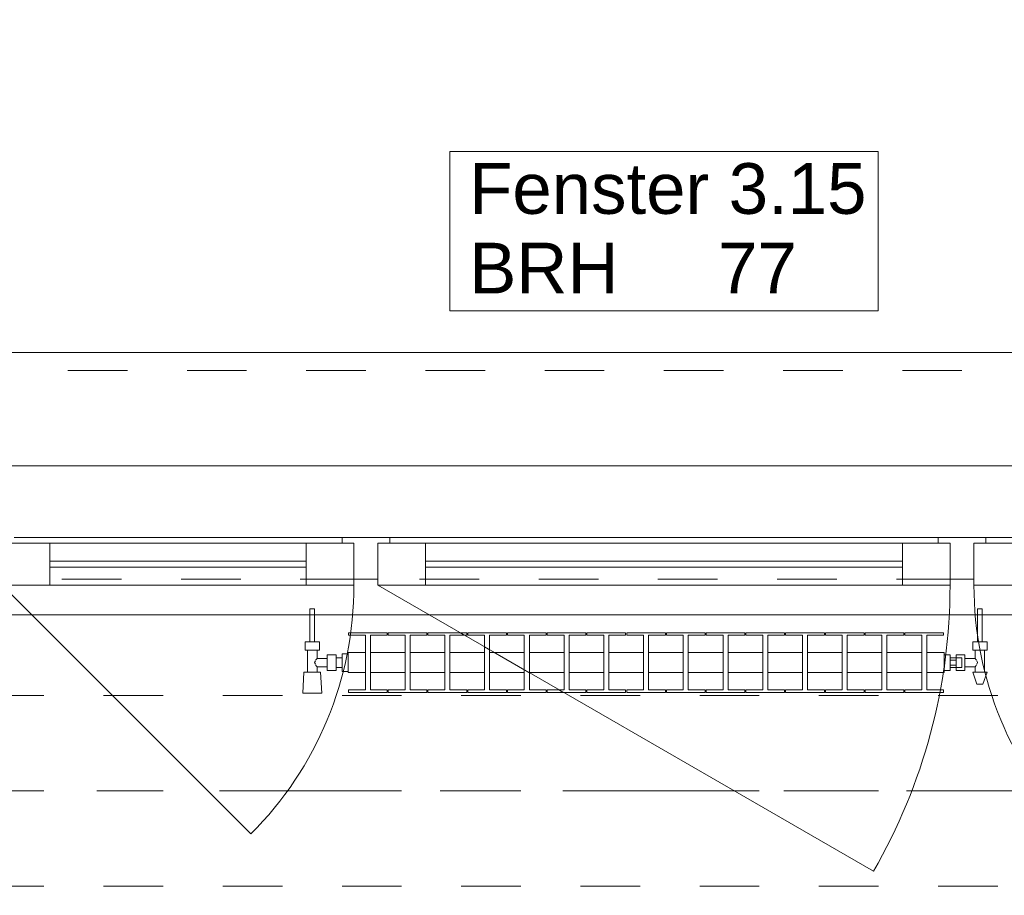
# Model space of a CAD drawing. Header units: metres. Extents: x -4 to 99, y -11 to 17.
# Tile 127 of 256: x 8.44 to 10.09, y 12.97 to 14.44. Entities that reach past the tile are written whole.
import ezdxf

# ---------------------------------------------------------------- set-up
doc = ezdxf.new("R2010")
doc.units = ezdxf.units.M
doc.header["$MEASUREMENT"] = 0
for name, pattern in [('Achse', [0.2, 0.1, -0.05, 0, -0.05]), ('Strichlinie doppelt', [0.546806, 0.264583, -0.105833, 0.070556, -0.105833]), ('Strichlinie eng', [0.115, 0.075, -0.04]), ('Untersicht', [0.1, 0.075, -0.025]), ('Wipeout_Contour', [1, 0, -1])]:
    doc.linetypes.add(name, pattern=pattern)
for name, color, linetype in [('152 - Bemaßung_ Beschriftung.Ausbau', 7, 'Continuous'), ('451 - Universal.Achsen Raster', 7, 'Continuous'), ('603 - Struktur.Bodenplatte_ Decke Roh', 7, 'Continuous'), ('604 - Struktur.Wand Aussen', 7, 'Continuous'), ('608 - Struktur.Träger', 7, 'Continuous'), ('650 - Abdeckung.Fußboden Aufbau', 7, 'Continuous'), ('801 - HKLSE.Heizung_ Klima_ Lüftung', 7, 'Continuous'), ('Neubau_653 - Abdeckung.TB Verkofferung', 7, 'Continuous')]:
    doc.layers.add(name, color=color, linetype=linetype)
doc.styles.add('ERSTELLTER_STIL_2', font='txt')
doc.dimstyles.new('ERSTELLTER_STIL__2', dxfattribs={"dimtxt": 0.1, "dimasz": 0.0532, "dimexe": 0.18, "dimexo": 0.0625, "dimgap": 0, "dimtad": 1, "dimtih": 1, "dimtoh": 1, "dimzin": 0, "dimdsep": 46, "dimtxsty": 'ERSTELLTER_STIL_2', "dimblk": 'ARROWHEAD_2', "dimblk1": 'ARROWHEAD_2', "dimblk2": 'ARROWHEAD_2', "dimcen": 0.09, "dimse1": 1, "dimse2": 1, "dimclrd": 7, "dimclre": 7, "dimclrt": 7, "dimazin": 0, "dimtfac": 1, "dimtdec": 4, "dimtmove": 0, "dimatfit": 3, "dimfxl": 1, "dimtolj": 1, "dimtzin": 0, "dimarcsym": 0})

# ---------------------------------------------------------------- blocks, each defined once
blk = doc.blocks.new('*D232')
at = {"layer": '152 - Bemaßung_ Beschriftung.Ausbau', "color": 7, "linetype": 'Continuous', "lineweight": 5}
for p, q in [((8.32, 14.8025), (8.32, 14.9075)), ((8.3402, 14.89), (8.2998, 14.82)), ((10.7402, 14.89), (10.6998, 14.82)), ((7.12, 14.855), (8.32, 14.855)), ((8.32, 14.855), (10.72, 14.855))]:
    blk.add_line(p, q, dxfattribs=at)
at = {"layer": '152 - Bemaßung_ Beschriftung.Ausbau', "color": 7, "lineweight": 5, "char_height": 0.1, "attachment_point": 7, "style": 'ERSTELLTER_STIL_2'}
for s, insert in [('\\A1;{\\pql;\\fArial|b0|i0|c0|p38;2,40}', (9.387, 14.875)), ('\\A1;{\\pql;\\fArial|b0|i0|c0|p38;2,01}', (9.387, 14.735))]:
    blk.add_mtext(s, dxfattribs=dict(at, insert=insert))
blk = doc.blocks.new('ARROWHEAD_2')
at = {"color": 0, "linetype": 'Continuous', "lineweight": 0}
for p, q in [((-0.378, -0.655), (0.378, 0.655)), ((0, 0), (-1, 0))]:
    blk.add_line(p, q, dxfattribs=at)
blk = doc.blocks.new('*D233')
at = {"layer": '152 - Bemaßung_ Beschriftung.Ausbau', "color": 7, "linetype": 'Continuous', "lineweight": 5}
for p, q in [((10.72, 14.8025), (10.72, 14.9075)), ((11.975, 14.8025), (11.975, 14.9075)), ((10.7402, 14.89), (10.6998, 14.82)), ((11.9952, 14.89), (11.9548, 14.82)), ((8.32, 14.855), (10.72, 14.855)), ((10.72, 14.855), (11.975, 14.855))]:
    blk.add_line(p, q, dxfattribs=at)
at = {"layer": '152 - Bemaßung_ Beschriftung.Ausbau', "color": 7, "lineweight": 5, "insert": (11.1894, 14.8556), "char_height": 0.1, "attachment_point": 7, "style": 'ERSTELLTER_STIL_2'}
blk.add_mtext('\\A1;{\\pql;\\fArial|b0|i0|c0|p38;1,25\\fArial|b0|i0|c0|p38;\\A1{\\H.66x;\\S5^  ;}}', dxfattribs=at)
blk = doc.blocks.new('*D267')
at = {"layer": '152 - Bemaßung_ Beschriftung.Ausbau', "color": 7, "linetype": 'Continuous', "lineweight": 5}
for p, q in [((7.8, 15.3025), (7.8, 15.4075)), ((11.25, 15.3025), (11.25, 15.4075)), ((7.8202, 15.39), (7.7798, 15.32)), ((11.2702, 15.39), (11.2298, 15.32)), ((7.66, 15.355), (7.8, 15.355)), ((7.8, 15.355), (11.25, 15.355))]:
    blk.add_line(p, q, dxfattribs=at)
at = {"layer": '152 - Bemaßung_ Beschriftung.Ausbau', "color": 7, "lineweight": 5, "char_height": 0.1, "attachment_point": 7, "style": 'ERSTELLTER_STIL_2'}
for s, insert in [('\\A1;{\\pql;\\fArial|b0|i0|c0|p38;3,45}', (9.3161, 15.375)), ('\\A1;{\\pql;\\fArial|b0|i0|c0|p38;16}', (11.078, 15.375))]:
    blk.add_mtext(s, dxfattribs=dict(at, insert=insert))
blk = doc.blocks.new('*D304')
at = {"layer": '152 - Bemaßung_ Beschriftung.Ausbau', "color": 7, "linetype": 'Continuous', "lineweight": 5}
for p, q in [((7.88, 15.8025), (7.88, 15.9075)), ((11.18, 15.8025), (11.18, 15.9075)), ((7.9002, 15.89), (7.8598, 15.82)), ((11.2002, 15.89), (11.1598, 15.82)), ((7.58, 15.855), (7.88, 15.855)), ((7.88, 15.855), (11.18, 15.855)), ((11.18, 15.855), (11.48, 15.855))]:
    blk.add_line(p, q, dxfattribs=at)
at = {"layer": '152 - Bemaßung_ Beschriftung.Ausbau', "color": 7, "lineweight": 5, "insert": (9.397, 15.875), "char_height": 0.1, "attachment_point": 7, "style": 'ERSTELLTER_STIL_2'}
blk.add_mtext('\\A1;{\\pql;\\fArial|b0|i0|c0|p38;3,30}', dxfattribs=at)

msp = doc.modelspace()

# ---------------------------------------------------------------- linework, layer by layer
at = {"layer": '451 - Universal.Achsen Raster', "color": 160, "linetype": 'Strichlinie doppelt', "lineweight": 9, "true_color": 0x3232ff}
msp.add_line((64.935, 13.15), (-3.175, 13.15), dxfattribs=at)
at = {"layer": '603 - Struktur.Bodenplatte_ Decke Roh', "color": 7, "linetype": 'Continuous', "lineweight": 18, "flags": 128}
msp.add_lwpolyline([(47.48, 13.695), (14.78, 13.695), (14.78, 13), (14.84, 13), (14.84, 8.585), (13.03, 8.585), (13.03, 8.725), (11.41, 8.725), (11.41, 13), (11.48, 13), (11.48, 13.695), (-0.015, 13.695), (-0.015, 0.005)], dxfattribs=at)
at = {"layer": '604 - Struktur.Wand Aussen', "color": 7, "linetype": 'Continuous', "lineweight": 9}
for p, q in [((10.62, 13.885), (8.42, 13.885)), ((8.41, 13.495), (8.8272, 13.0778))]:
    msp.add_line(p, q, dxfattribs=at)
at = {"layer": '604 - Struktur.Wand Aussen', "color": 7, "linetype": 'Strichlinie eng', "lineweight": 9}
msp.add_line((10.62, 13.855), (8.42, 13.855), dxfattribs=at)
at = {"layer": '604 - Struktur.Wand Aussen', "color": 7, "linetype": 'Continuous', "lineweight": 13}
for p, q in [((8.41, 13.565), (8.49, 13.565)), ((8.43, 13.575), (8.98, 13.575)), ((8.49, 13.565), (8.92, 13.565)), ((8.49, 13.565), (8.49, 13.495)), ((8.92, 13.495), (8.92, 13.565)), ((8.92, 13.565), (9, 13.565)), ((8.98, 13.565), (8.98, 13.575)), ((8.98, 13.575), (9.02, 13.575)), ((9, 13.565), (8.98, 13.565)), ((9, 13.505), (9, 13.565)), ((9, 13.565), (9, 13.495)), ((9.02, 13.575), (9.06, 13.575)), ((9.06, 13.565), (9.04, 13.565)), ((9.04, 13.565), (9.04, 13.505)), ((9.04, 13.495), (9.04, 13.565)), ((9.04, 13.565), (9.12, 13.565)), ((9.06, 13.575), (9.98, 13.575)), ((9.06, 13.575), (9.06, 13.565)), ((9.12, 13.565), (9.92, 13.565)), ((9.12, 13.565), (9.12, 13.495)), ((9.92, 13.495), (9.92, 13.565)), ((9.92, 13.565), (10, 13.565)), ((9.98, 13.565), (9.98, 13.575)), ((9.98, 13.575), (10.02, 13.575)), ((10, 13.565), (9.98, 13.565)), ((10, 13.505), (10, 13.565)), ((10, 13.565), (10, 13.495)), ((10.02, 13.575), (10.06, 13.575)), ((10.06, 13.565), (10.04, 13.565)), ((10.04, 13.565), (10.04, 13.505)), ((10.04, 13.495), (10.04, 13.565)), ((10.04, 13.565), (10.12, 13.565)), ((10.06, 13.575), (10.61, 13.575)), ((10.06, 13.575), (10.06, 13.565)), ((8.49, 13.535), (8.92, 13.535)), ((9.12, 13.535), (9.92, 13.535)), ((8.92, 13.525), (8.49, 13.525)), ((9.92, 13.525), (9.12, 13.525)), ((8.49, 13.495), (8.41, 13.495)), ((8.92, 13.495), (8.49, 13.495)), ((9, 13.495), (8.92, 13.495)), ((9.02, 13.505), (9, 13.505)), ((9.04, 13.505), (9.02, 13.505)), ((9.12, 13.495), (9.04, 13.495)), ((9.92, 13.495), (9.12, 13.495)), ((10, 13.495), (9.92, 13.495)), ((10.02, 13.505), (10, 13.505)), ((10.04, 13.505), (10.02, 13.505)), ((10.12, 13.495), (10.04, 13.495))]:
    msp.add_line(p, q, dxfattribs=at)
at = {"layer": '604 - Struktur.Wand Aussen', "color": 7, "linetype": 'Continuous', "lineweight": 9, "flags": 128}
msp.add_lwpolyline([(9.1606, 13.955), (9.8794, 13.955), (9.8794, 14.0886), (9.8794, 14.2221), (9.1606, 14.2221), (9.1606, 14.0886)], close=True, dxfattribs=at)
at = {"layer": '608 - Struktur.Träger', "color": 7, "linetype": 'Achse', "lineweight": 9}
msp.add_line((0.38, 13.15), (11.48, 13.15), dxfattribs=at)
at = {"layer": '608 - Struktur.Träger', "color": 7, "linetype": 'Untersicht', "lineweight": 13}
msp.add_line((0.38, 12.99), (11.48, 12.99), dxfattribs=at)
at = {"layer": '650 - Abdeckung.Fußboden Aufbau', "color": 7, "linetype": 'Continuous', "lineweight": 13, "flags": 128}
msp.add_lwpolyline([(11.17, 8.24), (11.17, 8.51), (11.25, 8.51), (11.25, 12.99), (11.17, 12.99), (11.17, 13.445), (7.89, 13.445), (7.89, 12.99), (7.8, 12.99), (7.8, 8.51)], dxfattribs=at)
at = {"layer": 'Neubau_653 - Abdeckung.TB Verkofferung', "color": 1, "linetype": 'Untersicht', "lineweight": 9}
msp.add_line((7.91, 13.505), (11.25, 13.505), dxfattribs=at)

# ---------------------------------------------------------------- texts
at = {"layer": '604 - Struktur.Wand Aussen', "color": 7, "lineweight": 9, "char_height": 0.085, "style": 'ERSTELLTER_STIL_2'}
for s, insert, attachment_point in [('\\A1;{\\pql;\\pt0;\\fArial|b0|i0|c0|p38;Fenster 3.15}', (9.1932, 14.1163), 7), ('\\A1;{\\pql;\\pt0;\\fArial|b0|i0|c0|p38;}', (9.7399, 14.0886), 1), ('\\A1;{\\pql;\\pt0;\\fArial|b0|i0|c0|p38;BRH}', (9.1932, 14.0691), 1), ('\\A1;{\\pql;\\pt0,0.05;\\fArial|b0|i0|c0|p38;77\\fArial|b0|i0|c0|p38;\\A1{\\H.66x;\\S^  ;}\\fArial|b0|i0|c0|p38;\\fArial|b0|i0|c0|p38;\\A1{\\H.66x;\\S^  ;}}', (9.6109, 14.0691), 1)]:
    msp.add_mtext(s, dxfattribs=dict(at, insert=insert, attachment_point=attachment_point))

# ---------------------------------------------------------------- dimensions: what is measured, and where the dimension line sits
at = {"layer": '152 - Bemaßung_ Beschriftung.Ausbau', "color": 7, "linetype": 'Continuous', "lineweight": 5}
for base, p1, p2, picture, middle in [((11.97499, 14.855), (10.72, 13.575), (11.97499, 13.695), '*D233', (11.45437, 14.925)), ((10.72, 14.855), (8.32, 13.575), (10.72, 13.575), '*D232', (9.5169, 14.925))]:
    dim = msp.add_linear_dim(base=base, p1=p1, p2=p2, dimstyle='ERSTELLTER_STIL__2', dxfattribs=at)
    dim.commit()
    dim.dimension.update_dxf_attribs({"geometry": picture, "text_midpoint": middle, "dimtype": 160})

# ---------------------------------------------------------------- next in the draw order: wipeouts: each hides what was drawn before it
at = {"color": 254, "linetype": 'Wipeout_Contour', "lineweight": 0, "ltscale": 4000.043992}
msp.add_wipeout([(8.99, 13.3817), (8.99, 13.3483), (9.0192, 13.3483), (9.0192, 13.3192), (8.9908, 13.3192), (8.9908, 13.315), (9.0558, 13.315), (9.0558, 13.3192), (9.0275, 13.3192), (9.0275, 13.3483), (9.0858, 13.3483), (9.0858, 13.3192), (9.0575, 13.3192), (9.0575, 13.315), (9.1225, 13.315), (9.1225, 13.3192), (9.0942, 13.3192), (9.0942, 13.3483), (9.1525, 13.3483), (9.1525, 13.3192), (9.1242, 13.3192), (9.1242, 13.315), (9.1892, 13.315), (9.1892, 13.3192), (9.1608, 13.3192), (9.1608, 13.3483), (9.2192, 13.3483), (9.2192, 13.3192), (9.1908, 13.3192), (9.1908, 13.315), (9.2558, 13.315), (9.2558, 13.3192), (9.2275, 13.3192), (9.2275, 13.3483), (9.2858, 13.3483), (9.2858, 13.3192), (9.2575, 13.3192), (9.2575, 13.315), (9.3225, 13.315), (9.3225, 13.3192), (9.2942, 13.3192), (9.2942, 13.3483), (9.3525, 13.3483), (9.3525, 13.3192), (9.3242, 13.3192), (9.3242, 13.315), (9.3892, 13.315), (9.3892, 13.3192), (9.3608, 13.3192), (9.3608, 13.3483), (9.4192, 13.3483), (9.4192, 13.3192), (9.3908, 13.3192), (9.3908, 13.315), (9.4558, 13.315), (9.4558, 13.3192), (9.4275, 13.3192), (9.4275, 13.3483), (9.4858, 13.3483), (9.4858, 13.3192), (9.4575, 13.3192), (9.4575, 13.315), (9.5225, 13.315), (9.5225, 13.3192), (9.4942, 13.3192), (9.4942, 13.3483), (9.5525, 13.3483), (9.5525, 13.3192), (9.5242, 13.3192), (9.5242, 13.315), (9.5892, 13.315), (9.5892, 13.3192), (9.5608, 13.3192), (9.5608, 13.3483), (9.6192, 13.3483), (9.6192, 13.3192), (9.5908, 13.3192), (9.5908, 13.315), (9.6558, 13.315), (9.6558, 13.3192), (9.6275, 13.3192), (9.6275, 13.3483), (9.6858, 13.3483), (9.6858, 13.3192), (9.6575, 13.3192), (9.6575, 13.315), (9.7225, 13.315), (9.7225, 13.3192), (9.6942, 13.3192), (9.6942, 13.3483), (9.7525, 13.3483), (9.7525, 13.3192), (9.7242, 13.3192), (9.7242, 13.315), (9.7892, 13.315), (9.7892, 13.3192), (9.7608, 13.3192), (9.7608, 13.3483), (9.8192, 13.3483), (9.8192, 13.3192), (9.7908, 13.3192), (9.7908, 13.315), (9.8558, 13.315), (9.8558, 13.3192), (9.8275, 13.3192), (9.8275, 13.3483), (9.8858, 13.3483), (9.8858, 13.3192), (9.8575, 13.3192), (9.8575, 13.315), (9.9225, 13.315), (9.9225, 13.3192), (9.8942, 13.3192), (9.8942, 13.3483), (9.9525, 13.3483), (9.9525, 13.3192), (9.9242, 13.3192), (9.9242, 13.315), (9.9892, 13.315), (9.9892, 13.3192), (9.9608, 13.3192), (9.9608, 13.3483), (9.99, 13.3483), (9.99, 13.3817), (9.9608, 13.3817), (9.9608, 13.4108), (9.9892, 13.4108), (9.9892, 13.415), (9.9242, 13.415), (9.9242, 13.4108), (9.9525, 13.4108), (9.9525, 13.3817), (9.8942, 13.3817), (9.8942, 13.4108), (9.9225, 13.4108), (9.9225, 13.415), (9.8575, 13.415), (9.8575, 13.4108), (9.8858, 13.4108), (9.8858, 13.3817), (9.8275, 13.3817), (9.8275, 13.4108), (9.8558, 13.4108), (9.8558, 13.415), (9.7908, 13.415), (9.7908, 13.4108), (9.8192, 13.4108), (9.8192, 13.3817), (9.7608, 13.3817), (9.7608, 13.4108), (9.7892, 13.4108), (9.7892, 13.415), (9.7242, 13.415), (9.7242, 13.4108), (9.7525, 13.4108), (9.7525, 13.3817), (9.6942, 13.3817), (9.6942, 13.4108), (9.7225, 13.4108), (9.7225, 13.415), (9.6575, 13.415), (9.6575, 13.4108), (9.6858, 13.4108), (9.6858, 13.3817), (9.6275, 13.3817), (9.6275, 13.4108), (9.6558, 13.4108), (9.6558, 13.415), (9.5908, 13.415), (9.5908, 13.4108), (9.6192, 13.4108), (9.6192, 13.3817), (9.5608, 13.3817), (9.5608, 13.4108), (9.5892, 13.4108), (9.5892, 13.415), (9.5242, 13.415), (9.5242, 13.4108), (9.5525, 13.4108), (9.5525, 13.3817), (9.4942, 13.3817), (9.4942, 13.4108), (9.5225, 13.4108), (9.5225, 13.415), (9.4575, 13.415), (9.4575, 13.4108), (9.4858, 13.4108), (9.4858, 13.3817), (9.4275, 13.3817), (9.4275, 13.4108), (9.4558, 13.4108), (9.4558, 13.415), (9.3908, 13.415), (9.3908, 13.4108), (9.4192, 13.4108), (9.4192, 13.3817), (9.3608, 13.3817), (9.3608, 13.4108), (9.3892, 13.4108), (9.3892, 13.415), (9.3242, 13.415), (9.3242, 13.4108), (9.3525, 13.4108), (9.3525, 13.3817), (9.2942, 13.3817), (9.2942, 13.4108), (9.3225, 13.4108), (9.3225, 13.415), (9.2575, 13.415), (9.2575, 13.4108), (9.2858, 13.4108), (9.2858, 13.3817), (9.2275, 13.3817), (9.2275, 13.4108), (9.2558, 13.4108), (9.2558, 13.415), (9.1908, 13.415), (9.1908, 13.4108), (9.2192, 13.4108), (9.2192, 13.3817), (9.1608, 13.3817), (9.1608, 13.4108), (9.1892, 13.4108), (9.1892, 13.415), (9.1242, 13.415), (9.1242, 13.4108), (9.1525, 13.4108), (9.1525, 13.3817), (9.0942, 13.3817), (9.0942, 13.4108), (9.1225, 13.4108), (9.1225, 13.415), (9.0575, 13.415), (9.0575, 13.4108), (9.0858, 13.4108), (9.0858, 13.3817), (9.0275, 13.3817), (9.0275, 13.4108), (9.0558, 13.4108), (9.0558, 13.415), (8.9908, 13.415), (8.9908, 13.4108), (9.0192, 13.4108), (9.0192, 13.3817)], dxfattribs=at).dxf.layer = '801 - HKLSE.Heizung_ Klima_ Lüftung'

# ---------------------------------------------------------------- next in the draw order: linework, layer by layer
at = {"layer": '604 - Struktur.Wand Aussen', "color": 7, "linetype": 'Continuous', "lineweight": 9}
msp.add_line((9.04, 13.495), (9.8714, 13.015), dxfattribs=at)
at = {"layer": '801 - HKLSE.Heizung_ Klima_ Lüftung', "color": 7, "linetype": 'Continuous', "lineweight": 5}
for p, q in [((9.0558, 13.4108), (9.0558, 13.415)), ((9.0575, 13.415), (9.0575, 13.4108)), ((9.1225, 13.415), (9.0575, 13.415)), ((9.0575, 13.415), (9.0575, 13.4108)), ((9.1225, 13.4108), (9.1225, 13.415)), ((9.1225, 13.4108), (9.1225, 13.415)), ((9.1892, 13.415), (9.1242, 13.415)), ((9.1242, 13.415), (9.1242, 13.4108)), ((9.1892, 13.4108), (9.1892, 13.415)), ((9.1892, 13.4108), (9.1892, 13.415)), ((9.2558, 13.415), (9.1908, 13.415)), ((9.1908, 13.415), (9.1908, 13.4108)), ((9.2558, 13.4108), (9.2558, 13.415)), ((9.2575, 13.415), (9.2575, 13.4108)), ((9.3225, 13.415), (9.2575, 13.415)), ((9.2575, 13.415), (9.2575, 13.4108)), ((9.3225, 13.4108), (9.3225, 13.415)), ((9.3225, 13.4108), (9.3225, 13.415)), ((9.3892, 13.415), (9.3242, 13.415)), ((9.3242, 13.415), (9.3242, 13.4108)), ((9.3892, 13.4108), (9.3892, 13.415)), ((9.3908, 13.415), (9.3908, 13.4108)), ((9.4558, 13.415), (9.3908, 13.415)), ((9.3908, 13.415), (9.3908, 13.4108)), ((9.4558, 13.4108), (9.4558, 13.415)), ((9.5225, 13.415), (9.4575, 13.415)), ((9.4575, 13.415), (9.4575, 13.4108)), ((9.5225, 13.4108), (9.5225, 13.415)), ((9.5225, 13.4108), (9.5225, 13.415)), ((9.5892, 13.415), (9.5242, 13.415)), ((9.5242, 13.415), (9.5242, 13.4108)), ((9.5892, 13.4108), (9.5892, 13.415)), ((9.5892, 13.4108), (9.5892, 13.415)), ((9.5908, 13.415), (9.5908, 13.4108)), ((9.6558, 13.415), (9.5908, 13.415)), ((9.5908, 13.415), (9.5908, 13.4108)), ((9.6558, 13.4108), (9.6558, 13.415)), ((9.7225, 13.415), (9.6575, 13.415)), ((9.6575, 13.415), (9.6575, 13.4108)), ((9.7225, 13.4108), (9.7225, 13.415)), ((9.7892, 13.415), (9.7242, 13.415)), ((9.7242, 13.415), (9.7242, 13.4108)), ((9.7892, 13.4108), (9.7892, 13.415)), ((9.7892, 13.4108), (9.7892, 13.415)), ((9.7908, 13.415), (9.7908, 13.4108)), ((9.8558, 13.415), (9.7908, 13.415)), ((9.7908, 13.415), (9.7908, 13.4108)), ((9.8558, 13.4108), (9.8558, 13.415)), ((9.8575, 13.415), (9.8575, 13.4108)), ((9.9225, 13.415), (9.8575, 13.415)), ((9.8575, 13.415), (9.8575, 13.4108)), ((9.9225, 13.4108), (9.9225, 13.415)), ((9.9225, 13.4108), (9.9225, 13.415)), ((9.9242, 13.415), (9.9242, 13.4108)), ((9.9242, 13.415), (9.9242, 13.4108)), ((9.0192, 13.4108), (9.0192, 13.3192)), ((9.0275, 13.3192), (9.0275, 13.4108)), ((9.0275, 13.4108), (9.0558, 13.4108)), ((9.0575, 13.4108), (9.0858, 13.4108)), ((9.0858, 13.4108), (9.0858, 13.3192)), ((9.0942, 13.3192), (9.0942, 13.4108)), ((9.0942, 13.4108), (9.1225, 13.4108)), ((9.1242, 13.4108), (9.1525, 13.4108)), ((9.1525, 13.4108), (9.1525, 13.3192)), ((9.1608, 13.3192), (9.1608, 13.4108)), ((9.1608, 13.4108), (9.1892, 13.4108)), ((9.1908, 13.4108), (9.2192, 13.4108)), ((9.2192, 13.4108), (9.2192, 13.3192)), ((9.2275, 13.3192), (9.2275, 13.4108)), ((9.2275, 13.4108), (9.2558, 13.4108)), ((9.2575, 13.4108), (9.2858, 13.4108)), ((9.2858, 13.4108), (9.2858, 13.3192)), ((9.2942, 13.3192), (9.2942, 13.4108)), ((9.2942, 13.4108), (9.3225, 13.4108)), ((9.3242, 13.4108), (9.3525, 13.4108)), ((9.3525, 13.4108), (9.3525, 13.3192)), ((9.3608, 13.3192), (9.3608, 13.4108)), ((9.3608, 13.4108), (9.3892, 13.4108)), ((9.3908, 13.4108), (9.4192, 13.4108)), ((9.4192, 13.4108), (9.4192, 13.3192)), ((9.4275, 13.3192), (9.4275, 13.4108)), ((9.4275, 13.4108), (9.4558, 13.4108)), ((9.4575, 13.4108), (9.4858, 13.4108)), ((9.4858, 13.4108), (9.4858, 13.3192)), ((9.4942, 13.3192), (9.4942, 13.4108)), ((9.4942, 13.4108), (9.5225, 13.4108)), ((9.5242, 13.4108), (9.5525, 13.4108)), ((9.5525, 13.4108), (9.5525, 13.3192)), ((9.5608, 13.3192), (9.5608, 13.4108)), ((9.5608, 13.4108), (9.5892, 13.4108)), ((9.5908, 13.4108), (9.6192, 13.4108)), ((9.6192, 13.4108), (9.6192, 13.3192)), ((9.6275, 13.3192), (9.6275, 13.4108)), ((9.6275, 13.4108), (9.6558, 13.4108)), ((9.6575, 13.4108), (9.6858, 13.4108)), ((9.6858, 13.4108), (9.6858, 13.3192)), ((9.6942, 13.3192), (9.6942, 13.4108)), ((9.6942, 13.4108), (9.7225, 13.4108)), ((9.7242, 13.4108), (9.7525, 13.4108)), ((9.7525, 13.4108), (9.7525, 13.3192)), ((9.7608, 13.3192), (9.7608, 13.4108)), ((9.7608, 13.4108), (9.7892, 13.4108)), ((9.7908, 13.4108), (9.8192, 13.4108)), ((9.8192, 13.4108), (9.8192, 13.3192)), ((9.8275, 13.3192), (9.8275, 13.4108)), ((9.8275, 13.4108), (9.8558, 13.4108)), ((9.8575, 13.4108), (9.8858, 13.4108)), ((9.8858, 13.4108), (9.8858, 13.3192)), ((9.8942, 13.3192), (9.8942, 13.4108)), ((9.8942, 13.4108), (9.9225, 13.4108)), ((9.9242, 13.4108), (9.9525, 13.4108)), ((9.9525, 13.4108), (9.9525, 13.3192)), ((9.9608, 13.3192), (9.9608, 13.4108)), ((9.0275, 13.3817), (9.0858, 13.3817)), ((9.0942, 13.3817), (9.1525, 13.3817)), ((9.1608, 13.3817), (9.2192, 13.3817)), ((9.2275, 13.3817), (9.2858, 13.3817)), ((9.2942, 13.3817), (9.3525, 13.3817)), ((9.3608, 13.3817), (9.4192, 13.3817)), ((9.4275, 13.3817), (9.4858, 13.3817)), ((9.4942, 13.3817), (9.5525, 13.3817)), ((9.5608, 13.3817), (9.6192, 13.3817)), ((9.6275, 13.3817), (9.6858, 13.3817)), ((9.6942, 13.3817), (9.7525, 13.3817)), ((9.7608, 13.3817), (9.8192, 13.3817)), ((9.8275, 13.3817), (9.8858, 13.3817)), ((9.8942, 13.3817), (9.9525, 13.3817)), ((9.0275, 13.3483), (9.0858, 13.3483)), ((9.0942, 13.3483), (9.1525, 13.3483)), ((9.1608, 13.3483), (9.2192, 13.3483)), ((9.2275, 13.3483), (9.2858, 13.3483)), ((9.2942, 13.3483), (9.3525, 13.3483)), ((9.3608, 13.3483), (9.4192, 13.3483)), ((9.4275, 13.3483), (9.4858, 13.3483)), ((9.4942, 13.3483), (9.5525, 13.3483)), ((9.5608, 13.3483), (9.6192, 13.3483)), ((9.6275, 13.3483), (9.6858, 13.3483)), ((9.6942, 13.3483), (9.7525, 13.3483)), ((9.7608, 13.3483), (9.8192, 13.3483)), ((9.8275, 13.3483), (9.8858, 13.3483)), ((9.8942, 13.3483), (9.9525, 13.3483)), ((9.0558, 13.3192), (9.0275, 13.3192)), ((9.0558, 13.315), (9.0558, 13.3192)), ((9.0575, 13.3192), (9.0575, 13.315)), ((9.0858, 13.3192), (9.0575, 13.3192)), ((9.0575, 13.3192), (9.0575, 13.315)), ((9.0575, 13.315), (9.1225, 13.315)), ((9.0575, 13.315), (9.1225, 13.315)), ((9.1225, 13.3192), (9.0942, 13.3192)), ((9.1225, 13.315), (9.1225, 13.3192)), ((9.1225, 13.315), (9.1225, 13.3192)), ((9.1525, 13.3192), (9.1242, 13.3192)), ((9.1242, 13.3192), (9.1242, 13.315)), ((9.1242, 13.315), (9.1892, 13.315)), ((9.1242, 13.315), (9.1892, 13.315)), ((9.1892, 13.3192), (9.1608, 13.3192)), ((9.1892, 13.315), (9.1892, 13.3192)), ((9.1892, 13.315), (9.1892, 13.3192)), ((9.2192, 13.3192), (9.1908, 13.3192)), ((9.1908, 13.3192), (9.1908, 13.315)), ((9.1908, 13.315), (9.2558, 13.315)), ((9.1908, 13.315), (9.2558, 13.315)), ((9.2558, 13.3192), (9.2275, 13.3192)), ((9.2558, 13.315), (9.2558, 13.3192)), ((9.2575, 13.3192), (9.2575, 13.315)), ((9.2858, 13.3192), (9.2575, 13.3192)), ((9.2575, 13.3192), (9.2575, 13.315)), ((9.2575, 13.315), (9.3225, 13.315)), ((9.2575, 13.315), (9.3225, 13.315)), ((9.3225, 13.3192), (9.2942, 13.3192)), ((9.3225, 13.315), (9.3225, 13.3192)), ((9.3225, 13.315), (9.3225, 13.3192)), ((9.3525, 13.3192), (9.3242, 13.3192)), ((9.3242, 13.3192), (9.3242, 13.315)), ((9.3242, 13.315), (9.3892, 13.315)), ((9.3242, 13.315), (9.3892, 13.315)), ((9.3892, 13.3192), (9.3608, 13.3192)), ((9.3892, 13.315), (9.3892, 13.3192)), ((9.3908, 13.3192), (9.3908, 13.315)), ((9.4192, 13.3192), (9.3908, 13.3192)), ((9.3908, 13.3192), (9.3908, 13.315)), ((9.3908, 13.315), (9.4558, 13.315)), ((9.3908, 13.315), (9.4558, 13.315)), ((9.4558, 13.3192), (9.4275, 13.3192)), ((9.4558, 13.315), (9.4558, 13.3192)), ((9.4858, 13.3192), (9.4575, 13.3192)), ((9.4575, 13.3192), (9.4575, 13.315)), ((9.4575, 13.315), (9.5225, 13.315)), ((9.4575, 13.315), (9.5225, 13.315)), ((9.5225, 13.3192), (9.4942, 13.3192)), ((9.5225, 13.315), (9.5225, 13.3192)), ((9.5225, 13.315), (9.5225, 13.3192)), ((9.5525, 13.3192), (9.5242, 13.3192)), ((9.5242, 13.3192), (9.5242, 13.315)), ((9.5242, 13.315), (9.5892, 13.315)), ((9.5242, 13.315), (9.5892, 13.315)), ((9.5892, 13.3192), (9.5608, 13.3192)), ((9.5892, 13.315), (9.5892, 13.3192)), ((9.5892, 13.315), (9.5892, 13.3192)), ((9.5908, 13.3192), (9.5908, 13.315)), ((9.6192, 13.3192), (9.5908, 13.3192)), ((9.5908, 13.3192), (9.5908, 13.315)), ((9.5908, 13.315), (9.6558, 13.315)), ((9.5908, 13.315), (9.6558, 13.315)), ((9.6558, 13.3192), (9.6275, 13.3192)), ((9.6558, 13.315), (9.6558, 13.3192)), ((9.6858, 13.3192), (9.6575, 13.3192)), ((9.6575, 13.3192), (9.6575, 13.315)), ((9.6575, 13.315), (9.7225, 13.315)), ((9.6575, 13.315), (9.7225, 13.315)), ((9.7225, 13.3192), (9.6942, 13.3192)), ((9.7225, 13.315), (9.7225, 13.3192)), ((9.7525, 13.3192), (9.7242, 13.3192)), ((9.7242, 13.3192), (9.7242, 13.315)), ((9.7242, 13.315), (9.7892, 13.315)), ((9.7242, 13.315), (9.7892, 13.315)), ((9.7892, 13.3192), (9.7608, 13.3192)), ((9.7892, 13.315), (9.7892, 13.3192)), ((9.7892, 13.315), (9.7892, 13.3192)), ((9.7908, 13.3192), (9.7908, 13.315)), ((9.8192, 13.3192), (9.7908, 13.3192)), ((9.7908, 13.3192), (9.7908, 13.315)), ((9.7908, 13.315), (9.8558, 13.315)), ((9.7908, 13.315), (9.8558, 13.315)), ((9.8558, 13.3192), (9.8275, 13.3192)), ((9.8558, 13.315), (9.8558, 13.3192)), ((9.8575, 13.3192), (9.8575, 13.315)), ((9.8858, 13.3192), (9.8575, 13.3192)), ((9.8575, 13.3192), (9.8575, 13.315)), ((9.8575, 13.315), (9.9225, 13.315)), ((9.8575, 13.315), (9.9225, 13.315)), ((9.9225, 13.3192), (9.8942, 13.3192)), ((9.9225, 13.315), (9.9225, 13.3192)), ((9.9225, 13.315), (9.9225, 13.3192)), ((9.9242, 13.3192), (9.9242, 13.315)), ((9.9525, 13.3192), (9.9242, 13.3192)), ((9.9242, 13.3192), (9.9242, 13.315)), ((9.9242, 13.315), (9.9892, 13.315)), ((9.9242, 13.315), (9.9892, 13.315)), ((9.9892, 13.3192), (9.9608, 13.3192)), ((9.9892, 13.315), (9.9892, 13.3192))]:
    msp.add_line(p, q, dxfattribs=at)

# ---------------------------------------------------------------- next in the draw order: wipeouts: each hides what was drawn before it
at = {"color": 254, "linetype": 'Wipeout_Contour', "lineweight": 0, "ltscale": 513.471791}
msp.add_wipeout([(8.99, 13.3503), (8.99, 13.3797), (8.98, 13.3797), (8.98, 13.373), (8.97, 13.373), (8.97, 13.378), (8.955, 13.378), (8.955, 13.372), (8.938, 13.372), (8.938, 13.386), (8.942, 13.386), (8.942, 13.4), (8.934, 13.4), (8.934, 13.455), (8.926, 13.455), (8.926, 13.4), (8.918, 13.4), (8.918, 13.386), (8.922, 13.386), (8.922, 13.349), (8.916, 13.349), (8.914, 13.314), (8.946, 13.314), (8.944, 13.349), (8.938, 13.349), (8.938, 13.358), (8.955, 13.358), (8.955, 13.352), (8.97, 13.352), (8.97, 13.357), (8.98, 13.357), (8.98, 13.3503)], dxfattribs=at).dxf.layer = '801 - HKLSE.Heizung_ Klima_ Lüftung'
at = {"color": 254, "linetype": 'Wipeout_Contour', "lineweight": 0, "ltscale": 529.832855}
msp.add_wipeout([(9.99, 13.352), (10, 13.352), (10, 13.357), (10.01, 13.357), (10.01, 13.352), (10.025, 13.352), (10.025, 13.358), (10.042, 13.358), (10.042, 13.349), (10.038, 13.349), (10.045, 13.329), (10.055, 13.329), (10.062, 13.349), (10.058, 13.349), (10.058, 13.386), (10.062, 13.386), (10.062, 13.4), (10.054, 13.4), (10.054, 13.455), (10.046, 13.455), (10.046, 13.4), (10.038, 13.4), (10.038, 13.386), (10.042, 13.386), (10.042, 13.372), (10.025, 13.372), (10.025, 13.378), (10.01, 13.378), (10.01, 13.373), (10, 13.373), (10, 13.378), (9.99, 13.378)], dxfattribs=at).dxf.layer = '801 - HKLSE.Heizung_ Klima_ Lüftung'

# ---------------------------------------------------------------- next in the draw order: linework, layer by layer
at = {"layer": '604 - Struktur.Wand Aussen', "color": 7, "linetype": 'Continuous', "lineweight": 9}
msp.add_line((10.71, 13.445), (8.33, 13.445), dxfattribs=at)
at = {"layer": '604 - Struktur.Wand Aussen', "color": 7, "linetype": 'Strichlinie eng', "lineweight": 9}
msp.add_line((10.71, 13.445), (8.33, 13.445), dxfattribs=at)
at = {"layer": '604 - Struktur.Wand Aussen', "color": 7, "linetype": 'Continuous', "lineweight": 9}
for centre, radius, start, end in [((8.41, 13.495), 0.59, 315, 0), ((9.04, 13.495), 0.96, 330, 0), ((10.63, 13.495), 0.59, 180, 225)]:
    msp.add_arc(centre, radius, start, end, dxfattribs=at)
at = {"layer": '608 - Struktur.Träger', "color": 7, "linetype": 'Untersicht', "lineweight": 13}
msp.add_line((0.38, 13.31), (11.48, 13.31), dxfattribs=at)
at = {"layer": '801 - HKLSE.Heizung_ Klima_ Lüftung', "color": 7, "linetype": 'Continuous', "lineweight": 5}
for p, q in [((8.9272, 13.455), (8.926, 13.455)), ((8.926, 13.455), (8.926, 13.4)), ((8.93, 13.455), (8.9272, 13.455)), ((8.9328, 13.455), (8.93, 13.455)), ((8.934, 13.455), (8.9328, 13.455)), ((8.934, 13.455), (8.934, 13.4)), ((10.046, 13.455), (10.0472, 13.455)), ((10.046, 13.455), (10.046, 13.4)), ((10.0472, 13.455), (10.05, 13.455)), ((10.05, 13.455), (10.0528, 13.455)), ((10.0528, 13.455), (10.054, 13.455)), ((10.054, 13.455), (10.054, 13.4)), ((8.9908, 13.415), (8.9908, 13.4108)), ((9.0558, 13.415), (8.9908, 13.415)), ((8.9908, 13.415), (8.9908, 13.4108)), ((9.9892, 13.415), (9.9242, 13.415)), ((9.9892, 13.4108), (9.9892, 13.415)), ((8.924, 13.4), (8.918, 13.4)), ((8.918, 13.4), (8.918, 13.386)), ((8.936, 13.4), (8.924, 13.4)), ((8.9272, 13.4), (8.926, 13.4)), ((8.93, 13.4), (8.9272, 13.4)), ((8.9328, 13.4), (8.93, 13.4)), ((8.934, 13.4), (8.9328, 13.4)), ((8.942, 13.4), (8.936, 13.4)), ((8.942, 13.4), (8.942, 13.386)), ((8.9908, 13.4108), (9.0192, 13.4108)), ((9.9608, 13.4108), (9.9892, 13.4108)), ((10.038, 13.4), (10.044, 13.4)), ((10.038, 13.4), (10.038, 13.386)), ((10.044, 13.4), (10.056, 13.4)), ((10.046, 13.4), (10.0472, 13.4)), ((10.0472, 13.4), (10.05, 13.4)), ((10.05, 13.4), (10.0528, 13.4)), ((10.0528, 13.4), (10.054, 13.4)), ((10.056, 13.4), (10.062, 13.4)), ((10.062, 13.4), (10.062, 13.386)), ((8.924, 13.386), (8.918, 13.386)), ((8.922, 13.386), (8.922, 13.349)), ((8.936, 13.386), (8.924, 13.386)), ((8.942, 13.386), (8.936, 13.386)), ((8.938, 13.386), (8.938, 13.372)), ((8.98, 13.3797), (8.98, 13.365)), ((8.98, 13.3797), (8.99, 13.3797)), ((8.98, 13.3797), (8.98, 13.365)), ((8.98, 13.3797), (8.99, 13.3797)), ((8.99, 13.3817), (8.99, 13.3768)), ((8.99, 13.3817), (9.0192, 13.3817)), ((9.9608, 13.3817), (9.99, 13.3817)), ((9.99, 13.3817), (9.99, 13.3768)), ((10.038, 13.386), (10.044, 13.386)), ((10.042, 13.386), (10.042, 13.372)), ((10.044, 13.386), (10.056, 13.386)), ((10.056, 13.386), (10.062, 13.386)), ((10.058, 13.386), (10.058, 13.349)), ((8.9353, 13.3679), (8.9339, 13.365)), ((8.9339, 13.365), (8.9353, 13.3621)), ((8.9363, 13.3699), (8.9358, 13.3689)), ((8.938, 13.372), (8.9363, 13.3699)), ((8.938, 13.372), (8.955, 13.372)), ((8.955, 13.378), (8.955, 13.3715)), ((8.955, 13.378), (8.97, 13.378)), ((8.955, 13.3715), (8.955, 13.3585)), ((8.97, 13.378), (8.97, 13.3715)), ((8.97, 13.373), (8.98, 13.373)), ((8.97, 13.3715), (8.97, 13.3585)), ((8.98, 13.373), (8.98, 13.3707)), ((8.98, 13.3707), (8.98, 13.365)), ((8.98, 13.365), (8.98, 13.3503)), ((8.98, 13.365), (8.98, 13.3503)), ((8.98, 13.365), (8.98, 13.3593)), ((8.99, 13.3768), (8.99, 13.365)), ((8.99, 13.365), (8.99, 13.3532)), ((9.99, 13.378), (10, 13.378)), ((9.99, 13.3768), (9.99, 13.365)), ((9.99, 13.365), (9.99, 13.3532)), ((10, 13.378), (10, 13.365)), ((10.01, 13.373), (10, 13.373)), ((10, 13.3693), (10.01, 13.3693)), ((10, 13.365), (10, 13.352)), ((10.01, 13.373), (10.01, 13.378)), ((10.01, 13.378), (10.01, 13.3715)), ((10.025, 13.378), (10.01, 13.378)), ((10.01, 13.373), (10.01, 13.3707)), ((10.01, 13.373), (10.02, 13.373)), ((10.01, 13.373), (10.01, 13.3707)), ((10.01, 13.3715), (10.01, 13.3693)), ((10.01, 13.3707), (10.01, 13.365)), ((10.01, 13.3707), (10.01, 13.3693)), ((10.01, 13.3693), (10.01, 13.365)), ((10.01, 13.365), (10.01, 13.3607)), ((10.01, 13.365), (10.01, 13.3593)), ((10.02, 13.373), (10.02, 13.3707)), ((10.02, 13.3707), (10.02, 13.365)), ((10.02, 13.365), (10.02, 13.3593)), ((10.025, 13.378), (10.025, 13.3715)), ((10.042, 13.372), (10.025, 13.372)), ((10.025, 13.3715), (10.025, 13.3585)), ((10.042, 13.372), (10.0437, 13.3699)), ((10.0437, 13.3699), (10.0442, 13.3689)), ((10.0447, 13.3679), (10.0461, 13.365)), ((10.0461, 13.365), (10.0447, 13.3621)), ((8.916, 13.349), (8.914, 13.314)), ((8.9201, 13.349), (8.916, 13.349)), ((8.93, 13.349), (8.9201, 13.349)), ((8.9399, 13.349), (8.93, 13.349)), ((8.9358, 13.3611), (8.9363, 13.3601)), ((8.9363, 13.3601), (8.938, 13.358)), ((8.938, 13.358), (8.938, 13.349)), ((8.938, 13.358), (8.955, 13.358)), ((8.944, 13.349), (8.9399, 13.349)), ((8.944, 13.349), (8.946, 13.314)), ((8.955, 13.3585), (8.955, 13.352)), ((8.955, 13.352), (8.97, 13.352)), ((8.97, 13.3585), (8.97, 13.352)), ((8.97, 13.357), (8.98, 13.357)), ((8.98, 13.3593), (8.98, 13.357)), ((8.98, 13.3503), (8.99, 13.3503)), ((8.98, 13.3503), (8.99, 13.3503)), ((8.98, 13.3503), (8.99, 13.3503)), ((8.98, 13.3503), (8.99, 13.3503)), ((8.99, 13.3532), (8.99, 13.3483)), ((8.99, 13.3483), (9.0192, 13.3483)), ((9.9608, 13.3483), (9.99, 13.3483)), ((9.99, 13.3532), (9.99, 13.3483)), ((9.99, 13.352), (10, 13.352)), ((9.99, 13.352), (10, 13.352)), ((9.99, 13.352), (10, 13.352)), ((9.99, 13.352), (10, 13.352)), ((10, 13.3607), (10.01, 13.3607)), ((10.01, 13.357), (10, 13.357)), ((10.01, 13.3607), (10.01, 13.3585)), ((10.01, 13.3607), (10.01, 13.3593)), ((10.01, 13.3593), (10.01, 13.357)), ((10.01, 13.3593), (10.01, 13.357)), ((10.01, 13.3585), (10.01, 13.352)), ((10.01, 13.357), (10.02, 13.357)), ((10.01, 13.352), (10.01, 13.357)), ((10.025, 13.352), (10.01, 13.352)), ((10.02, 13.3593), (10.02, 13.357)), ((10.025, 13.3585), (10.025, 13.352)), ((10.042, 13.358), (10.025, 13.358)), ((10.038, 13.349), (10.0415, 13.349)), ((10.038, 13.349), (10.045, 13.329)), ((10.0415, 13.349), (10.05, 13.349)), ((10.0437, 13.3601), (10.042, 13.358)), ((10.042, 13.358), (10.042, 13.349)), ((10.0442, 13.3611), (10.0437, 13.3601)), ((10.05, 13.349), (10.0585, 13.349)), ((10.062, 13.349), (10.055, 13.329)), ((10.0585, 13.349), (10.062, 13.349)), ((8.9187, 13.314), (8.914, 13.314)), ((8.914, 13.314), (8.9187, 13.314)), ((8.93, 13.314), (8.9187, 13.314)), ((8.9187, 13.314), (8.93, 13.314)), ((8.9413, 13.314), (8.93, 13.314)), ((8.93, 13.314), (8.9413, 13.314)), ((8.9413, 13.314), (8.946, 13.314)), ((8.946, 13.314), (8.9413, 13.314)), ((8.9908, 13.3192), (8.9908, 13.315)), ((9.0192, 13.3192), (8.9908, 13.3192)), ((8.9908, 13.3192), (8.9908, 13.315)), ((8.9908, 13.315), (9.0558, 13.315)), ((8.9908, 13.315), (9.0558, 13.315)), ((10.045, 13.329), (10.0465, 13.329)), ((10.0465, 13.329), (10.05, 13.329)), ((10.05, 13.329), (10.0535, 13.329)), ((10.0535, 13.329), (10.055, 13.329))]:
    msp.add_line(p, q, dxfattribs=at)

# ---------------------------------------------------------------- next in the draw order: dimensions: what is measured, and where the dimension line sits
at = {"layer": '152 - Bemaßung_ Beschriftung.Ausbau', "color": 7, "linetype": 'Continuous', "lineweight": 5}
for base, p1, p2, picture, middle in [((11.18, 15.855), (7.88, 13), (11.18, 13), '*D304', (9.5268, 15.925)), ((11.25, 15.355), (7.8, 10.75), (11.25, 10.9618), '*D267', (9.446, 15.425))]:
    dim = msp.add_linear_dim(base=base, p1=p1, p2=p2, dimstyle='ERSTELLTER_STIL__2', dxfattribs=at)
    dim.commit()
    dim.dimension.update_dxf_attribs({"geometry": picture, "text_midpoint": middle, "dimtype": 160})

doc.saveas('drawing.dxf')
